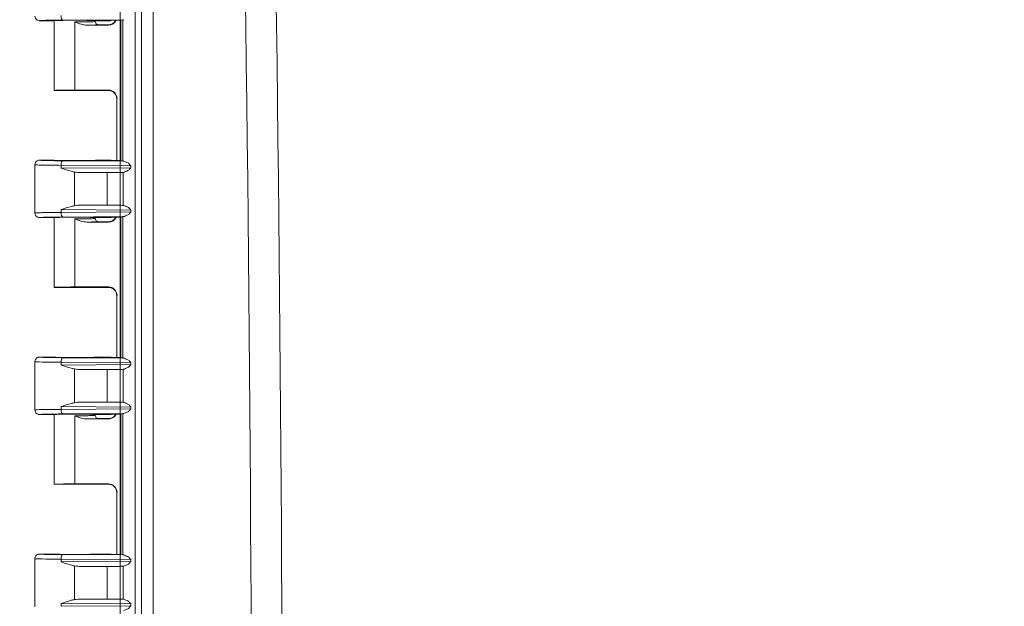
# Model space of a CAD drawing. Header units: inches. Extents: x 0 to 153, y 3 to 96.
# Tile 56 of 132: x 51.31 to 58.81, y 54.65 to 59.11. Entities that reach past the tile are written whole.
import ezdxf

# ---------------------------------------------------------------- set-up
doc = ezdxf.new("R2010")
doc.units = ezdxf.units.IN
doc.header["$LTSCALE"] = 4.5
doc.header["$MEASUREMENT"] = 0
for name, color, linetype, lineweight in [('Dimension (ANSI)', 7, 'Continuous', 9), ('Visible (ANSI)', 7, 'Continuous', 18), ('Visible Narrow (ANSI)', 7, 'Continuous', 5)]:
    doc.layers.add(name, color=color, linetype=linetype, lineweight=lineweight)
doc.styles.add('Note Text (ANSI)', font='arial.ttf')
doc.dimstyles.new('.XX', dxfattribs={"dimscale": 4.5, "dimtxt": 0.095, "dimasz": 0.125, "dimexe": 0.1875, "dimexo": 0.0625, "dimgap": 0.0625, "dimtad": 0, "dimtih": 1, "dimtoh": 1, "dimrnd": 1e-08, "dimzin": 0, "dimdsep": 46, "dimtxsty": 'Note Text (ANSI)', "dimblk": 'Filled-1', "dimcen": 0.09, "dimdle": 0.45, "dimclrd": 256, "dimclre": 256, "dimclrt": 256, "dimadec": 0, "dimazin": 1, "dimtfac": 1.263158, "dimtofl": 0, "dimtmove": 0, "dimatfit": 3, "dimfxl": 1, "dimtolj": 1, "dimtzin": 4, "dimlwd": -1, "dimlwe": -1, "dimarcsym": 0})

# ---------------------------------------------------------------- blocks, each defined once
blk = doc.blocks.new('Filled-1')
at = {"color": 0}
for p, q in [((0, 0), (-1, 0.25)), ((-1, 0.25), (-1, -0.25)), ((-1, 0), (0, 0)), ((-1, -0.25), (0, 0))]:
    blk.add_line(p, q, dxfattribs=at)
at = {"color": 0, "flags": 128}
blk.add_lwpolyline([(-1, -0.25), (0, 0), (-1, 0.25), (-1, -0.25)], dxfattribs=at)
at = {"color": 0}
blk.add_solid([(-1, -0.25), (0, 0), (-1, 0.25), (-1, -0.25)], dxfattribs=at)
blk = doc.blocks.new('*D41')
at = {"layer": 'Defpoints', "color": 0, "transparency": 16777216}
for p in [(69.4783, 66.5231), (69.4783, 45.0404), (52.0733, 42.013)]:
    blk.add_point(p, dxfattribs=at)
at = {"layer": 'Dimension (ANSI)', "transparency": 16777216}
for p, q in [((52.0733, 42.2942), (52.0733, 67.3668)), ((69.4783, 45.3217), (69.4783, 67.3668)), ((52.6358, 66.5231), (59.8346, 66.5231)), ((68.9158, 66.5231), (61.7169, 66.5231))]:
    blk.add_line(p, q, dxfattribs=at)
at = {"layer": 'Dimension (ANSI)', "transparency": 16777216, "xscale": 0.5625, "yscale": 0.5625, "zscale": 0.5625, "rotation": 180}
blk.add_blockref('Filled-1', (52.0733, 66.5231), dxfattribs=at)
at = {"layer": 'Dimension (ANSI)', "transparency": 16777216, "xscale": 0.5625, "yscale": 0.5625, "zscale": 0.5625}
blk.add_blockref('Filled-1', (69.4783, 66.5231), dxfattribs=at)
at = {"layer": 'Dimension (ANSI)', "transparency": 16777216, "insert": (60.1159, 66.7377), "char_height": 0.4275, "attachment_point": 1, "style": 'Note Text (ANSI)'}
blk.add_mtext('\\A1;17.41', dxfattribs=at)
blk = doc.blocks.new('*D42')
at = {"layer": 'Defpoints', "color": 0, "transparency": 16777216}
for p in [(48.0223, 63.0279), (52.3223, 63.0279), (52.3223, 41.6229)]:
    blk.add_point(p, dxfattribs=at)
at = {"layer": 'Dimension (ANSI)', "transparency": 16777216}
for p, q in [((52.0411, 63.0279), (47.1786, 63.0279)), ((48.0223, 62.4654), (48.0223, 52.8213)), ((48.0223, 42.1854), (48.0223, 51.8295)), ((52.0411, 41.6229), (47.1786, 41.6229))]:
    blk.add_line(p, q, dxfattribs=at)
at = {"layer": 'Dimension (ANSI)', "transparency": 16777216, "xscale": 0.5625, "yscale": 0.5625, "zscale": 0.5625}
for p, rotation in [((48.0223, 63.0279), 90), ((48.0223, 41.6229), 270)]:
    blk.add_blockref('Filled-1', p, dxfattribs=dict(at, rotation=rotation))
at = {"layer": 'Dimension (ANSI)', "transparency": 16777216, "insert": (47.3386, 52.54), "char_height": 0.4275, "attachment_point": 1, "style": 'Note Text (ANSI)'}
blk.add_mtext('\\A1;21.41', dxfattribs=at)

msp = doc.modelspace()

# ---------------------------------------------------------------- linework, layer by layer
at = {"layer": 'Visible (ANSI)'}
for p, q in [((51.5645, 59.1066), (51.4595, 59.1066)), ((51.572, 58.5754), (51.572, 59.1075)), ((51.8194, 59.0727), (51.9847, 59.0727)), ((51.8845, 59.1004), (51.8845, 59.1075)), ((51.9972, 59.1066), (51.892, 59.1066)), ((51.9945, 59.0754), (51.9095, 59.0754)), ((52.0026, 59.1094), (52.0377, 59.1094)), ((52.0377, 59.1094), (52.0398, 59.1104)), ((52.0785, 59.1104), (52.0398, 59.1104)), ((52.0941, 59.1135), (52.0785, 59.1104)), ((52.0785, 59.1104), (52.0785, 58.0404)), ((51.572, 58.5754), (51.9945, 58.5754)), ((51.7283, 58.5781), (51.9847, 58.5781)), ((51.9953, 58.5754), (51.9953, 58.5754)), ((52.0481, 58.0404), (52.0481, 58.5115)), ((52.0497, 58.5131), (52.0497, 58.0404)), ((51.4245, 58.0091), (51.4245, 57.6416)), ((51.4595, 58.0441), (51.5645, 58.0441)), ((51.892, 58.0441), (51.9972, 58.0441)), ((52.0377, 58.0414), (52.0026, 58.0414)), ((52.0377, 58.0414), (52.0398, 58.0404)), ((52.0785, 58.0404), (52.0398, 58.0404)), ((52.0785, 58.0404), (52.0941, 58.0373)), ((51.9741, 57.9495), (51.7763, 57.9494)), ((51.7763, 57.7013), (51.9741, 57.7013)), ((51.5645, 57.6066), (51.4595, 57.6066)), ((51.572, 57.0754), (51.572, 57.6075)), ((51.8194, 57.5727), (51.9847, 57.5727)), ((51.8845, 57.6004), (51.8845, 57.6075)), ((51.9972, 57.6066), (51.892, 57.6066)), ((51.9945, 57.5754), (51.9095, 57.5754)), ((52.0026, 57.6094), (52.0377, 57.6094)), ((52.0377, 57.6094), (52.0398, 57.6104)), ((52.0785, 57.6104), (52.0398, 57.6104)), ((52.0941, 57.6135), (52.0785, 57.6104)), ((52.0785, 57.6104), (52.0785, 56.5404)), ((51.572, 57.0754), (51.9945, 57.0754)), ((51.7283, 57.0781), (51.9847, 57.0781)), ((51.9953, 57.0754), (51.9953, 57.0754)), ((52.0481, 56.5404), (52.0481, 57.0115)), ((52.0497, 57.0131), (52.0497, 56.5404)), ((51.4245, 56.5091), (51.4245, 56.1416)), ((51.4595, 56.5441), (51.5645, 56.5441)), ((51.892, 56.5441), (51.9972, 56.5441)), ((52.0377, 56.5414), (52.0026, 56.5414)), ((52.0377, 56.5414), (52.0398, 56.5404)), ((52.0785, 56.5404), (52.0398, 56.5404)), ((52.0785, 56.5404), (52.0941, 56.5373)), ((51.9741, 56.4495), (51.7763, 56.4494)), ((51.7763, 56.2013), (51.9741, 56.2013)), ((51.5645, 56.1066), (51.4595, 56.1066)), ((51.572, 55.5754), (51.572, 56.1075)), ((51.8194, 56.0727), (51.9847, 56.0727)), ((51.8845, 56.1004), (51.8845, 56.1075)), ((51.9972, 56.1066), (51.892, 56.1066)), ((51.9945, 56.0754), (51.9095, 56.0754)), ((52.0026, 56.1094), (52.0377, 56.1094)), ((52.0377, 56.1094), (52.0398, 56.1104)), ((52.0785, 56.1104), (52.0398, 56.1104)), ((52.0941, 56.1135), (52.0785, 56.1104)), ((52.0785, 56.1104), (52.0785, 55.0404)), ((51.572, 55.5754), (51.9945, 55.5754)), ((51.7283, 55.5781), (51.9847, 55.5781)), ((51.9953, 55.5754), (51.9953, 55.5754)), ((52.0481, 55.0404), (52.0481, 55.5115)), ((52.0497, 55.5131), (52.0497, 55.0404)), ((51.4245, 55.0091), (51.4245, 54.6416)), ((51.5645, 55.0441), (51.4595, 55.0441)), ((51.9972, 55.0441), (51.892, 55.0441)), ((52.0377, 55.0414), (52.0026, 55.0414)), ((52.0377, 55.0414), (52.0398, 55.0404)), ((52.0785, 55.0404), (52.0398, 55.0404)), ((52.0785, 55.0404), (52.0941, 55.0373)), ((51.9741, 54.9495), (51.7763, 54.9494)), ((51.7763, 54.7013), (51.9741, 54.7013))]:
    msp.add_line(p, q, dxfattribs=at)
for centre, major_axis, ratio, start_param, end_param in [((51.7283, 59.1066), (-0.1638, 0), 0.017455, 3.141593, 6.283185), ((51.9847, 59.1377), (0.046, -0.046), 0.999695, 5.497939, 6.635705), ((51.9972, 59.1416), (0, -0.035), 0.999239, 0, 0.397355), ((52.1888, 59.1134), (-0.095, 0), 0.017458, 5.895074, 6.195934), ((51.7283, 58.5754), (-0.1562, 0), 0.017455, 4.712389, 6.275185), ((51.7283, 58.5754), (-0.1562, 0), 0.017455, 0, 0.008), ((51.9847, 58.5131), (0.046, 0.046), 0.999695, 5.497939, 7.068431), ((51.7283, 58.0441), (-0.1638, 0), 0.017455, 0, 3.141593), ((51.9972, 58.0091), (0, 0.035), 0.999239, 5.88583, 6.283185), ((52.1888, 58.0374), (-0.095, 0), 0.017458, 0.087251, 0.388111), ((51.778, 57.9845), (-0.1043, -0.0007), 0.335474, 1.04844, 1.55227), ((51.9732, 57.9517), (-0.125, 0), 0.017455, 1.577757, 2.939235), ((52.1888, 57.9509), (-0.095, 0), 0.017456, 5.895073, 6.080858), ((51.778, 57.6663), (-0.1043, 0.0007), 0.335474, 4.730916, 5.234745), ((51.9732, 57.6991), (0.125, 0), 0.017455, 0.202358, 1.563836), ((52.1888, 57.6999), (-0.095, 0), 0.017456, 0.202327, 0.385069), ((51.7283, 57.6066), (-0.1638, 0), 0.017455, 3.141593, 6.283185), ((51.9847, 57.6377), (0.046, -0.046), 0.999695, 5.497939, 6.635705), ((51.9972, 57.6416), (0, -0.035), 0.999239, 0, 0.397355), ((52.1888, 57.6134), (-0.095, 0), 0.017458, 5.895074, 6.195934), ((51.7283, 57.0754), (-0.1562, 0), 0.017455, 4.712389, 6.275185), ((51.7283, 57.0754), (-0.1562, 0), 0.017455, 0, 0.008), ((51.9847, 57.0131), (0.046, 0.046), 0.999695, 5.497939, 7.068431), ((51.7283, 56.5441), (-0.1638, 0), 0.017455, 0, 3.141593), ((51.9972, 56.5091), (0, 0.035), 0.999239, 5.88583, 6.283185), ((52.1888, 56.5374), (-0.095, 0), 0.017458, 0.087251, 0.388111), ((51.778, 56.4845), (-0.1043, -0.0007), 0.335474, 1.04844, 1.55227), ((51.9732, 56.4517), (-0.125, 0), 0.017455, 1.577757, 2.939235), ((52.1888, 56.4509), (-0.095, 0), 0.017456, 5.895073, 6.080858), ((51.778, 56.1663), (-0.1043, 0.0007), 0.335474, 4.730916, 5.234745), ((51.9732, 56.1991), (0.125, 0), 0.017455, 0.202358, 1.563836), ((52.1888, 56.1999), (-0.095, 0), 0.017456, 0.202327, 0.385069), ((51.7283, 56.1066), (-0.1638, 0), 0.017455, 3.141593, 6.283185), ((51.9847, 56.1377), (0.046, -0.046), 0.999695, 5.497939, 6.635705), ((51.9972, 56.1416), (0, -0.035), 0.999239, 0, 0.397355), ((52.1888, 56.1134), (-0.095, 0), 0.017458, 5.895074, 6.195934), ((51.7283, 55.5754), (-0.1562, 0), 0.017455, 4.712389, 6.275185), ((51.7283, 55.5754), (-0.1562, 0), 0.017455, 0, 0.008), ((51.9847, 55.5131), (0.046, 0.046), 0.999695, 5.497939, 7.068431), ((51.7283, 55.0441), (-0.1638, 0), 0.017455, 0, 3.141593), ((51.9972, 55.0091), (0, 0.035), 0.999239, 5.88583, 6.283185), ((52.1888, 55.0374), (-0.095, 0), 0.017458, 0.087251, 0.388111), ((51.778, 54.9845), (-0.1043, -0.0007), 0.335474, 1.04844, 1.55227), ((51.9732, 54.9517), (-0.125, 0), 0.017455, 1.577757, 2.939235), ((52.1888, 54.9509), (-0.095, 0), 0.017456, 5.895073, 6.080858), ((51.778, 54.6663), (-0.1043, 0.0007), 0.335474, 4.730916, 5.234745), ((51.9732, 54.6991), (0.125, 0), 0.017455, 0.202358, 1.563836), ((52.1888, 54.6999), (-0.095, 0), 0.017456, 0.202327, 0.385069)]:
    msp.add_ellipse(centre, major_axis=major_axis, ratio=ratio, start_param=start_param, end_param=end_param, dxfattribs=at)
for points, knots in [([(51.4595, 59.1066), (51.4534, 59.1066), (51.4473, 59.1083), (51.442, 59.1113), (51.4394, 59.1129), (51.4369, 59.1148), (51.4348, 59.1169), (51.4327, 59.119), (51.4307, 59.1215), (51.4292, 59.1241), (51.4262, 59.1294), (51.4245, 59.1355), (51.4245, 59.1416)], [0, 0, 0, 0, 0.333333, 0.333333, 0.333333, 0.49993, 0.49993, 0.49993, 0.666667, 0.666667, 0.666667, 1, 1, 1, 1]), ([(51.9095, 59.0754), (51.9051, 59.0754), (51.9008, 59.0766), (51.897, 59.0787), (51.8932, 59.0809), (51.89, 59.0842), (51.8878, 59.0879), (51.8857, 59.0917), (51.8845, 59.096), (51.8845, 59.1004)], [0.0000006, 0.0000006, 0.0000006, 0.0000006, 0.3333333, 0.3333333, 0.3333333, 0.6666667, 0.6666667, 0.6666667, 0.9994486, 0.9994486, 0.9994486, 0.9994486]), ([(51.9913, 59.075), (51.9913, 59.075), (51.9915, 59.075), (51.9927, 59.0751), (51.9934, 59.0752), (51.9954, 59.0755), (51.9967, 59.0758), (51.9994, 59.0764), (52.0008, 59.0768), (52.0042, 59.0778), (52.0062, 59.0785), (52.0114, 59.0807), (52.0146, 59.0823), (52.0225, 59.0872), (52.0269, 59.0909), (52.035, 59.0996), (52.0386, 59.1048), (52.0414, 59.1104)], [0.0970904, 0.0970904, 0.0970904, 0.0970904, 0.1173917, 0.1173917, 0.1313385, 0.1313385, 0.1456838, 0.1456838, 0.1577639, 0.1577639, 0.174551, 0.174551, 0.2022796, 0.2022796, 0.2455631, 0.2455631, 0.2929576, 0.2929576, 0.2929576, 0.2929576]), ([(52.0481, 58.5115), (52.0481, 58.5185), (52.047, 58.5256), (52.0425, 58.5388), (52.0392, 58.5451), (52.0309, 58.5561), (52.0258, 58.561), (52.0175, 58.5668), (52.0145, 58.5685), (52.0088, 58.5713), (52.006, 58.5724), (52.0013, 58.5739), (51.9994, 58.5744), (51.9969, 58.5749), (51.9961, 58.5751), (51.9943, 58.5754), (51.9935, 58.5755), (51.9923, 58.5757), (51.9919, 58.5758), (51.9913, 58.5758), (51.9912, 58.5758), (51.9912, 58.5758)], [0.0000473, 0.0000473, 0.0000473, 0.0000473, 0.0535039, 0.0535039, 0.1061034, 0.1061034, 0.1586873, 0.1586873, 0.1843337, 0.1843337, 0.2080502, 0.2080502, 0.2242897, 0.2242897, 0.2328834, 0.2328834, 0.2452752, 0.2452752, 0.2577755, 0.2577755, 0.2710719, 0.2710719, 0.2710719, 0.2710719]), ([(51.4595, 58.0441), (51.4534, 58.0441), (51.4473, 58.0425), (51.442, 58.0394), (51.4367, 58.0364), (51.4323, 58.0319), (51.4292, 58.0266), (51.4262, 58.0213), (51.4245, 58.0152), (51.4245, 58.0091)], [0, 0, 0, 0, 0.333333, 0.333333, 0.333333, 0.666667, 0.666667, 0.666667, 1, 1, 1, 1]), ([(51.7262, 57.9538), (51.7176, 57.9554), (51.7092, 57.9573), (51.6764, 57.9656), (51.6475, 57.9753), (51.6244, 57.9836)], [-0.2589101, -0.2589101, -0.2589101, -0.2589101, -0.197686, -0.197686, 0, 0, 0, 0]), ([(51.4595, 57.6066), (51.4534, 57.6066), (51.4473, 57.6083), (51.442, 57.6113), (51.4394, 57.6129), (51.4369, 57.6148), (51.4348, 57.6169), (51.4327, 57.619), (51.4307, 57.6215), (51.4292, 57.6241), (51.4262, 57.6294), (51.4245, 57.6355), (51.4245, 57.6416)], [0, 0, 0, 0, 0.333333, 0.333333, 0.333333, 0.49993, 0.49993, 0.49993, 0.666667, 0.666667, 0.666667, 1, 1, 1, 1]), ([(51.6244, 57.6672), (51.6475, 57.6754), (51.6764, 57.6852), (51.7092, 57.6935), (51.7176, 57.6954), (51.7262, 57.697)], [-1.1191106, -1.1191106, -1.1191106, -1.1191106, -0.9214246, -0.9214246, -0.8602004, -0.8602004, -0.8602004, -0.8602004]), ([(52.1555, 57.6639), (52.1494, 57.6719), (52.1371, 57.6854), (52.1147, 57.6937), (52.1041, 57.6991), (52.1003, 57.6993)], [0, 0, 0, 0, 0.3333333, 0.6666667, 0.9992589, 0.9992589, 0.9992589, 0.9992589]), ([(51.9095, 57.5754), (51.9051, 57.5754), (51.9008, 57.5766), (51.897, 57.5787), (51.8932, 57.5809), (51.89, 57.5842), (51.8878, 57.5879), (51.8857, 57.5917), (51.8845, 57.596), (51.8845, 57.6004)], [0.0000006, 0.0000006, 0.0000006, 0.0000006, 0.3333333, 0.3333333, 0.3333333, 0.6666667, 0.6666667, 0.6666667, 0.9994486, 0.9994486, 0.9994486, 0.9994486]), ([(51.9913, 57.575), (51.9913, 57.575), (51.9915, 57.575), (51.9927, 57.5751), (51.9934, 57.5752), (51.9954, 57.5755), (51.9967, 57.5758), (51.9994, 57.5764), (52.0008, 57.5768), (52.0042, 57.5778), (52.0062, 57.5785), (52.0114, 57.5807), (52.0146, 57.5823), (52.0225, 57.5872), (52.0269, 57.5909), (52.035, 57.5996), (52.0386, 57.6048), (52.0414, 57.6104)], [0.0970904, 0.0970904, 0.0970904, 0.0970904, 0.1173917, 0.1173917, 0.1313385, 0.1313385, 0.1456838, 0.1456838, 0.1577639, 0.1577639, 0.174551, 0.174551, 0.2022796, 0.2022796, 0.2455631, 0.2455631, 0.2929576, 0.2929576, 0.2929576, 0.2929576]), ([(52.0481, 57.0115), (52.0481, 57.0185), (52.047, 57.0256), (52.0425, 57.0388), (52.0392, 57.0451), (52.0309, 57.0561), (52.0258, 57.061), (52.0175, 57.0668), (52.0145, 57.0685), (52.0088, 57.0713), (52.006, 57.0724), (52.0013, 57.0739), (51.9994, 57.0744), (51.9969, 57.0749), (51.9961, 57.0751), (51.9943, 57.0754), (51.9935, 57.0755), (51.9923, 57.0757), (51.9919, 57.0758), (51.9913, 57.0758), (51.9912, 57.0758), (51.9912, 57.0758)], [0.0000473, 0.0000473, 0.0000473, 0.0000473, 0.0535039, 0.0535039, 0.1061034, 0.1061034, 0.1586873, 0.1586873, 0.1843337, 0.1843337, 0.2080502, 0.2080502, 0.2242897, 0.2242897, 0.2328834, 0.2328834, 0.2452752, 0.2452752, 0.2577755, 0.2577755, 0.2710719, 0.2710719, 0.2710719, 0.2710719]), ([(51.4595, 56.5441), (51.457, 56.5441), (51.4545, 56.5439), (51.4497, 56.5428), (51.4475, 56.5421), (51.4414, 56.5394), (51.4378, 56.5369), (51.4321, 56.5312), (51.4299, 56.5281), (51.4258, 56.52), (51.425, 56.5156), (51.4246, 56.5114), (51.4245, 56.5102), (51.4245, 56.5091)], [-0.08332371, -0.08332371, -0.08332371, -0.08332371, -0.07190986, -0.07190986, -0.06103151, -0.06103151, -0.04145418, -0.04145418, -0.02414848, -0.02414848, 0, 0, 0.00766329, 0.00766329, 0.00766329, 0.00766329]), ([(51.7262, 56.4538), (51.7176, 56.4554), (51.7092, 56.4573), (51.6764, 56.4656), (51.6475, 56.4753), (51.6244, 56.4836)], [-0.2589101, -0.2589101, -0.2589101, -0.2589101, -0.197686, -0.197686, 0, 0, 0, 0]), ([(52.1555, 56.1639), (52.1494, 56.1719), (52.1371, 56.1854), (52.1147, 56.1937), (52.1041, 56.1991), (52.1003, 56.1993)], [0, 0, 0, 0, 0.3333333, 0.6666667, 0.9992589, 0.9992589, 0.9992589, 0.9992589]), ([(51.4595, 56.1066), (51.4534, 56.1066), (51.4473, 56.1083), (51.442, 56.1113), (51.4394, 56.1129), (51.4369, 56.1148), (51.4348, 56.1169), (51.4327, 56.119), (51.4307, 56.1215), (51.4292, 56.1241), (51.4262, 56.1294), (51.4245, 56.1355), (51.4245, 56.1416)], [0, 0, 0, 0, 0.333333, 0.333333, 0.333333, 0.49993, 0.49993, 0.49993, 0.666667, 0.666667, 0.666667, 1, 1, 1, 1]), ([(51.6244, 56.1672), (51.6475, 56.1754), (51.6764, 56.1852), (51.7092, 56.1935), (51.7176, 56.1954), (51.7262, 56.197)], [-1.1191106, -1.1191106, -1.1191106, -1.1191106, -0.9214246, -0.9214246, -0.8602004, -0.8602004, -0.8602004, -0.8602004]), ([(51.9095, 56.0754), (51.9051, 56.0754), (51.9008, 56.0766), (51.897, 56.0787), (51.8932, 56.0809), (51.89, 56.0842), (51.8878, 56.0879), (51.8857, 56.0917), (51.8845, 56.096), (51.8845, 56.1004)], [0.0000006, 0.0000006, 0.0000006, 0.0000006, 0.3333333, 0.3333333, 0.3333333, 0.6666667, 0.6666667, 0.6666667, 0.9994486, 0.9994486, 0.9994486, 0.9994486]), ([(51.9913, 56.075), (51.9913, 56.075), (51.9915, 56.075), (51.9927, 56.0751), (51.9934, 56.0752), (51.9954, 56.0755), (51.9967, 56.0758), (51.9994, 56.0764), (52.0008, 56.0768), (52.0042, 56.0778), (52.0062, 56.0785), (52.0114, 56.0807), (52.0146, 56.0823), (52.0225, 56.0872), (52.0269, 56.0909), (52.035, 56.0996), (52.0386, 56.1048), (52.0414, 56.1104)], [0.0970904, 0.0970904, 0.0970904, 0.0970904, 0.1173918, 0.1173918, 0.1313385, 0.1313385, 0.1456838, 0.1456838, 0.1577639, 0.1577639, 0.174551, 0.174551, 0.2022796, 0.2022796, 0.2455631, 0.2455631, 0.2929576, 0.2929576, 0.2929576, 0.2929576]), ([(52.0481, 55.5115), (52.0481, 55.5185), (52.047, 55.5256), (52.0425, 55.5388), (52.0392, 55.5451), (52.0309, 55.5561), (52.0258, 55.561), (52.0175, 55.5668), (52.0145, 55.5685), (52.0088, 55.5713), (52.006, 55.5724), (52.0013, 55.5739), (51.9994, 55.5744), (51.9969, 55.5749), (51.9961, 55.5751), (51.9943, 55.5754), (51.9935, 55.5755), (51.9923, 55.5757), (51.9919, 55.5758), (51.9913, 55.5758), (51.9912, 55.5758), (51.9912, 55.5758)], [0.0000473, 0.0000473, 0.0000473, 0.0000473, 0.0535039, 0.0535039, 0.1061034, 0.1061034, 0.1586873, 0.1586873, 0.1843337, 0.1843337, 0.2080502, 0.2080502, 0.2242897, 0.2242897, 0.2328834, 0.2328834, 0.2452752, 0.2452752, 0.2577755, 0.2577755, 0.2710719, 0.2710719, 0.2710719, 0.2710719]), ([(51.4595, 55.0441), (51.457, 55.0441), (51.4545, 55.0439), (51.4497, 55.0428), (51.4475, 55.0421), (51.4414, 55.0394), (51.4378, 55.0369), (51.4321, 55.0312), (51.4299, 55.0281), (51.4258, 55.02), (51.425, 55.0156), (51.4246, 55.0114), (51.4245, 55.0102), (51.4245, 55.0091)], [-0.08332371, -0.08332371, -0.08332371, -0.08332371, -0.07190987, -0.07190987, -0.06103151, -0.06103151, -0.04145418, -0.04145418, -0.02414848, -0.02414848, 0, 0, 0.00766329, 0.00766329, 0.00766329, 0.00766329]), ([(51.7262, 54.9538), (51.7158, 54.9557), (51.7054, 54.9582), (51.6702, 54.9676), (51.6459, 54.9759), (51.6244, 54.9836)], [0.8593546, 0.8593546, 0.8593546, 0.8593546, 0.9353607, 0.9353607, 1.119082, 1.119082, 1.119082, 1.119082]), ([(52.1555, 54.6639), (52.1494, 54.6719), (52.1371, 54.6854), (52.1147, 54.6937), (52.1041, 54.6991), (52.1003, 54.6993)], [0, 0, 0, 0, 0.3333333, 0.6666667, 0.9992589, 0.9992589, 0.9992589, 0.9992589]), ([(51.6244, 54.6672), (51.6475, 54.6754), (51.6764, 54.6852), (51.7092, 54.6935), (51.7176, 54.6954), (51.7262, 54.697)], [0, 0, 0, 0, 0.197686, 0.197686, 0.2589101, 0.2589101, 0.2589101, 0.2589101])]:
    msp.add_open_spline(points, degree=3, knots=knots, dxfattribs=at)
for points in [[(51.8194, 59.0727), (51.8125, 59.0727), (51.7985, 59.0741), (51.7762, 59.0795), (51.7528, 59.0875), (51.7366, 59.0939), (51.7283, 59.0973)], [(52.1555, 58.0014), (52.1494, 58.0094), (52.1371, 58.0229), (52.1144, 58.0312), (52.1046, 58.0366), (52.1008, 58.0368)], [(52.1008, 57.9515), (52.1046, 57.9517), (52.1144, 57.9571), (52.1371, 57.9654), (52.1494, 57.9789), (52.1555, 57.9869)], [(52.1008, 57.614), (52.1046, 57.6142), (52.1144, 57.6196), (52.1371, 57.6279), (52.1494, 57.6414), (52.1555, 57.6494)], [(51.8194, 57.5727), (51.8125, 57.5727), (51.7985, 57.5741), (51.7762, 57.5795), (51.7528, 57.5875), (51.7366, 57.5939), (51.7283, 57.5973)], [(52.1555, 56.5014), (52.1494, 56.5094), (52.1371, 56.5229), (52.1144, 56.5312), (52.1046, 56.5366), (52.1008, 56.5368)], [(52.1008, 56.4515), (52.1046, 56.4517), (52.1144, 56.4571), (52.1371, 56.4654), (52.1494, 56.4789), (52.1555, 56.4869)], [(52.1008, 56.114), (52.1046, 56.1142), (52.1144, 56.1196), (52.1371, 56.1279), (52.1494, 56.1414), (52.1555, 56.1494)], [(51.8194, 56.0727), (51.8125, 56.0727), (51.7985, 56.0741), (51.7762, 56.0795), (51.7528, 56.0875), (51.7366, 56.0939), (51.7283, 56.0973)], [(52.1555, 55.0014), (52.1494, 55.0094), (52.1371, 55.0229), (52.1144, 55.0312), (52.1046, 55.0366), (52.1008, 55.0368)], [(52.1008, 54.9515), (52.1046, 54.9517), (52.1144, 54.9571), (52.1371, 54.9654), (52.1494, 54.9789), (52.1555, 54.9869)], [(52.1008, 54.614), (52.1046, 54.6142), (52.1144, 54.6196), (52.1371, 54.6279), (52.1494, 54.6414), (52.1555, 54.6494)]]:
    msp.add_open_spline(points, degree=3, dxfattribs=at)
at = {"layer": 'Visible Narrow (ANSI)'}
for p, q in [((52.1887, 62.758), (52.1887, 41.8928)), ((52.2365, 61.7149), (52.2365, 42.9359)), ((52.3249, 61.7149), (52.3249, 42.9359)), ((51.6363, 59.1111), (52.1008, 59.114)), ((51.7283, 59.0973), (51.7283, 59.0727)), ((51.7283, 59.0727), (51.7283, 58.5781)), ((51.9832, 59.0743), (51.9847, 59.0727)), ((52.0026, 59.1094), (51.9972, 59.1066)), ((52.0941, 58.0373), (52.0941, 59.1135)), ((51.9832, 58.5765), (51.9847, 58.5781)), ((51.9941, 58.5756), (51.9941, 58.5756)), ((52.0482, 58.5115), (52.0497, 58.5131)), ((52.0482, 58.0404), (52.0482, 58.5115)), ((51.6244, 58.0047), (51.6244, 57.9836)), ((51.6244, 58.0047), (52.1555, 58.0014)), ((51.6363, 58.0397), (52.1008, 58.0368)), ((51.9972, 58.0441), (52.0026, 58.0414)), ((52.1555, 57.9869), (52.1555, 58.0014)), ((51.6244, 57.9836), (52.1555, 57.9869)), ((51.7262, 57.697), (51.7262, 57.9538)), ((51.7763, 57.9494), (52.1008, 57.9515)), ((51.9741, 57.7013), (51.9741, 57.9495)), ((52.0957, 57.6996), (52.0957, 57.9512)), ((51.7763, 57.7013), (52.1005, 57.6993)), ((51.6244, 57.6672), (51.6244, 57.6461)), ((51.6244, 57.6672), (52.1555, 57.6639)), ((51.6244, 57.6461), (52.1555, 57.6494)), ((52.1555, 57.6494), (52.1555, 57.6639)), ((51.6363, 57.6111), (52.1008, 57.614)), ((51.7283, 57.5973), (51.7283, 57.5727)), ((51.7283, 57.5727), (51.7283, 57.0781)), ((51.9832, 57.5743), (51.9847, 57.5727)), ((52.0026, 57.6094), (51.9972, 57.6066)), ((52.0941, 56.5373), (52.0941, 57.6135)), ((51.9832, 57.0765), (51.9847, 57.0781)), ((51.9941, 57.0756), (51.9941, 57.0756)), ((52.0482, 57.0115), (52.0497, 57.0131)), ((52.0482, 56.5404), (52.0482, 57.0115)), ((51.6244, 56.5047), (51.6244, 56.4836)), ((51.6244, 56.5047), (52.1555, 56.5014)), ((51.6363, 56.5397), (52.1008, 56.5368)), ((51.9972, 56.5441), (52.0026, 56.5414)), ((52.1555, 56.4869), (52.1555, 56.5014)), ((51.6244, 56.4836), (52.1555, 56.4869)), ((51.7262, 56.197), (51.7262, 56.4538)), ((51.7763, 56.4494), (52.1008, 56.4515)), ((51.9741, 56.2013), (51.9741, 56.4495)), ((52.0957, 56.1996), (52.0957, 56.4512)), ((51.7763, 56.2013), (52.1005, 56.1993)), ((51.6244, 56.1672), (51.6244, 56.1461)), ((51.6244, 56.1672), (52.1555, 56.1639)), ((51.6244, 56.1461), (52.1555, 56.1494)), ((52.1555, 56.1494), (52.1555, 56.1639)), ((51.6363, 56.1111), (52.1008, 56.114)), ((51.7283, 56.0973), (51.7283, 56.0727)), ((51.7283, 56.0727), (51.7283, 55.5781)), ((51.9832, 56.0743), (51.9847, 56.0727)), ((52.0026, 56.1094), (51.9972, 56.1066)), ((52.0941, 55.0373), (52.0941, 56.1135)), ((51.9832, 55.5765), (51.9847, 55.5781)), ((51.9941, 55.5756), (51.9941, 55.5756)), ((52.0482, 55.5115), (52.0497, 55.5131)), ((52.0482, 55.0404), (52.0482, 55.5115)), ((51.6244, 55.0047), (52.1555, 55.0014)), ((51.6244, 55.0047), (51.6244, 54.9836)), ((51.6363, 55.0397), (52.1008, 55.0368)), ((51.9972, 55.0441), (52.0026, 55.0414)), ((52.1555, 54.9869), (52.1555, 55.0014)), ((51.6244, 54.9836), (52.1555, 54.9869)), ((51.7262, 54.697), (51.7262, 54.9538)), ((51.7763, 54.9494), (52.1008, 54.9515)), ((51.9741, 54.7013), (51.9741, 54.9495)), ((52.0957, 54.6996), (52.0957, 54.9512)), ((51.7763, 54.7013), (52.1005, 54.6993)), ((51.6244, 54.6672), (52.1555, 54.6639)), ((51.6244, 54.6672), (51.6244, 54.6461)), ((51.6244, 54.6461), (52.1555, 54.6494)), ((52.1555, 54.6494), (52.1555, 54.6639))]:
    msp.add_line(p, q, dxfattribs=at)
for centre, major_axis, ratio, start_param, end_param in [((-196.2355, 52.3254), (0, 352.5808), 0.707107, 4.685755, 4.739023), ((-196.168, 52.3254), (0, 352.8163), 0.707107, 4.685755, 4.739023), ((51.6363, 59.1461), (0.0002, -0.035), 0.342015, 4.710216, 6.264576), ((51.9832, 59.1392), (0.046, 0.046), 0.999695, 3.927143, 5.038113), ((51.9832, 58.5115), (-0.046, 0.046), 0.999695, 3.927143, 5.497635), ((51.6363, 58.0047), (0.0002, 0.035), 0.342015, 0.018621, 1.57297), ((51.6363, 57.6461), (0.0002, -0.035), 0.342015, 4.710216, 6.264576), ((51.9832, 57.6392), (0.046, 0.046), 0.999695, 3.927143, 5.038113), ((51.9832, 57.0115), (-0.046, 0.046), 0.999695, 3.927143, 5.497635), ((51.7283, 56.5091), (0.3038, 0), 0.015442, 3.141593, 4.363323), ((51.6363, 56.5047), (0.0002, 0.035), 0.342014, 0.018573, 1.572969), ((51.6363, 56.1461), (0.0002, -0.035), 0.342015, 4.710216, 6.264576), ((51.9832, 56.1392), (0.046, 0.046), 0.999695, 3.927143, 5.038113), ((51.9832, 55.5115), (-0.046, 0.046), 0.999695, 3.927143, 5.497635), ((51.7283, 55.0091), (0.3038, 0), 0.015442, 3.141593, 4.363323), ((51.6363, 55.0047), (0.0002, 0.035), 0.342014, 0.018573, 1.572969)]:
    msp.add_ellipse(centre, major_axis=major_axis, ratio=ratio, start_param=start_param, end_param=end_param, dxfattribs=at)
for points, knots in [([(51.6363, 59.1111), (51.6276, 59.111), (51.6191, 59.1109), (51.6108, 59.1109), (51.5993, 59.1108), (51.5882, 59.1107), (51.5777, 59.1105), (51.5647, 59.1104), (51.5524, 59.1102), (51.5411, 59.11), (51.5367, 59.1099), (51.5324, 59.1099), (51.5283, 59.1098), (51.5137, 59.1095), (51.5011, 59.1092), (51.4908, 59.1088), (51.4906, 59.1088), (51.4904, 59.1088), (51.4901, 59.1088), (51.4802, 59.1085), (51.4726, 59.1081), (51.4674, 59.1078), (51.4657, 59.1077), (51.4643, 59.1075), (51.4631, 59.1074), (51.4607, 59.1072), (51.4595, 59.1069), (51.4595, 59.1066)], [0, 0, 0, 0, 0.08304, 0.08304, 0.08304, 0.2, 0.2, 0.2, 0.343946, 0.343946, 0.343946, 0.4, 0.4, 0.4, 0.6, 0.6, 0.6, 0.604385, 0.604385, 0.604385, 0.8, 0.8, 0.8, 0.865034, 0.865034, 0.865034, 1, 1, 1, 1]), ([(51.8194, 59.0727), (51.838, 59.0729), (51.8537, 59.0731), (51.8669, 59.0734), (51.8801, 59.0737), (51.8909, 59.074), (51.8982, 59.0743), (51.9055, 59.0747), (51.9093, 59.075), (51.9095, 59.0754)], [0, 0, 0, 0, 0.3333333, 0.3333333, 0.3333333, 0.6666667, 0.6666667, 0.6666667, 0.9999914, 0.9999914, 0.9999914, 0.9999914]), ([(51.9927, 59.0751), (51.9904, 59.075), (51.9885, 59.0749), (51.987, 59.0748), (51.9869, 59.0748), (51.9868, 59.0748), (51.9867, 59.0748), (51.9841, 59.0746), (51.983, 59.0744), (51.9832, 59.0743)], [0.2464816, 0.2464816, 0.2464816, 0.2464816, 0.5, 0.5, 0.5, 0.5214924, 0.5214924, 0.5214924, 1, 1, 1, 1]), ([(51.9927, 58.5757), (51.9905, 58.5757), (51.9848, 58.576), (51.983, 58.5763), (51.9832, 58.5765)], [0.2504636, 0.2504636, 0.2504636, 0.2504636, 0.5, 1, 1, 1, 1]), ([(51.6244, 58.0047), (51.5953, 58.0049), (51.5404, 58.0054), (51.4755, 58.0064), (51.434, 58.0077), (51.4245, 58.0087), (51.4245, 58.0091)], [0, 0, 0, 0, 0.25, 0.5, 0.75, 1, 1, 1, 1]), ([(51.6363, 58.0397), (51.6264, 58.0398), (51.6169, 58.0399), (51.6077, 58.0399), (51.5923, 58.0401), (51.578, 58.0402), (51.5645, 58.0404), (51.5546, 58.0405), (51.5452, 58.0407), (51.5364, 58.0408), (51.526, 58.041), (51.5165, 58.0412), (51.5079, 58.0414), (51.4995, 58.0417), (51.4921, 58.0419), (51.4859, 58.0421), (51.4803, 58.0423), (51.4756, 58.0425), (51.4718, 58.0427), (51.4668, 58.043), (51.4633, 58.0433), (51.4613, 58.0436), (51.4601, 58.0438), (51.4595, 58.044), (51.4595, 58.0441)], [0, 0, 0, 0, 0.093578, 0.093578, 0.093578, 0.25, 0.25, 0.25, 0.364586, 0.364586, 0.364586, 0.5, 0.5, 0.5, 0.633097, 0.633097, 0.633097, 0.75, 0.75, 0.75, 0.904109, 0.904109, 0.904109, 1, 1, 1, 1]), ([(51.6244, 57.6461), (51.6011, 57.6459), (51.5567, 57.6456), (51.5002, 57.6448), (51.4574, 57.6439), (51.4306, 57.6428), (51.4245, 57.642), (51.4245, 57.6416)], [0, 0, 0, 0, 0.2, 0.4, 0.6, 0.8, 1, 1, 1, 1]), ([(51.6363, 57.6111), (51.6276, 57.611), (51.6191, 57.6109), (51.6108, 57.6109), (51.5993, 57.6108), (51.5882, 57.6107), (51.5777, 57.6105), (51.5647, 57.6104), (51.5524, 57.6102), (51.5411, 57.61), (51.5367, 57.6099), (51.5324, 57.6099), (51.5283, 57.6098), (51.5137, 57.6095), (51.5011, 57.6092), (51.4908, 57.6088), (51.4906, 57.6088), (51.4904, 57.6088), (51.4901, 57.6088), (51.4802, 57.6085), (51.4726, 57.6081), (51.4674, 57.6078), (51.4657, 57.6077), (51.4643, 57.6075), (51.4631, 57.6074), (51.4607, 57.6072), (51.4595, 57.6069), (51.4595, 57.6066)], [0, 0, 0, 0, 0.08304, 0.08304, 0.08304, 0.2, 0.2, 0.2, 0.343946, 0.343946, 0.343946, 0.4, 0.4, 0.4, 0.6, 0.6, 0.6, 0.604385, 0.604385, 0.604385, 0.8, 0.8, 0.8, 0.865034, 0.865034, 0.865034, 1, 1, 1, 1]), ([(51.8194, 57.5727), (51.838, 57.5729), (51.8537, 57.5731), (51.8669, 57.5734), (51.8801, 57.5737), (51.8909, 57.574), (51.8982, 57.5743), (51.9055, 57.5747), (51.9093, 57.575), (51.9095, 57.5754)], [0, 0, 0, 0, 0.3333333, 0.3333333, 0.3333333, 0.6666667, 0.6666667, 0.6666667, 0.9999914, 0.9999914, 0.9999914, 0.9999914]), ([(51.9927, 57.5751), (51.9904, 57.575), (51.9885, 57.5749), (51.987, 57.5748), (51.9869, 57.5748), (51.9868, 57.5748), (51.9867, 57.5748), (51.9841, 57.5746), (51.983, 57.5744), (51.9832, 57.5743)], [0.2464816, 0.2464816, 0.2464816, 0.2464816, 0.5, 0.5, 0.5, 0.5214924, 0.5214924, 0.5214924, 1, 1, 1, 1]), ([(51.9927, 57.0757), (51.9905, 57.0757), (51.9848, 57.076), (51.983, 57.0763), (51.9832, 57.0765)], [0.2504636, 0.2504636, 0.2504636, 0.2504636, 0.5, 1, 1, 1, 1]), ([(51.4595, 56.5441), (51.4595, 56.5439), (51.4602, 56.5437), (51.4616, 56.5435), (51.4631, 56.5433), (51.4652, 56.5431), (51.4681, 56.543), (51.4724, 56.5427), (51.4783, 56.5424), (51.4856, 56.5421), (51.4882, 56.542), (51.4909, 56.5419), (51.4937, 56.5418), (51.5049, 56.5415), (51.5186, 56.5412), (51.5339, 56.5409), (51.5493, 56.5406), (51.5663, 56.5404), (51.5836, 56.5402), (51.5879, 56.5401), (51.5922, 56.5401), (51.5965, 56.54), (51.6096, 56.5399), (51.6228, 56.5398), (51.6363, 56.5397)], [0, 0, 0, 0, 0.09978, 0.09978, 0.09978, 0.2, 0.2, 0.2, 0.348865, 0.348865, 0.348865, 0.4, 0.4, 0.4, 0.6, 0.6, 0.6, 0.8, 0.8, 0.8, 0.84963, 0.84963, 0.84963, 1, 1, 1, 1]), ([(51.6244, 56.1461), (51.6011, 56.1459), (51.5567, 56.1456), (51.5002, 56.1448), (51.4574, 56.1439), (51.4306, 56.1428), (51.4245, 56.142), (51.4245, 56.1416)], [0, 0, 0, 0, 0.2, 0.4, 0.6, 0.8, 1, 1, 1, 1]), ([(51.6363, 56.1111), (51.6276, 56.111), (51.6191, 56.1109), (51.6108, 56.1109), (51.5993, 56.1108), (51.5882, 56.1107), (51.5777, 56.1105), (51.5647, 56.1104), (51.5524, 56.1102), (51.5411, 56.11), (51.5367, 56.1099), (51.5324, 56.1099), (51.5283, 56.1098), (51.5137, 56.1095), (51.5011, 56.1092), (51.4908, 56.1088), (51.4906, 56.1088), (51.4904, 56.1088), (51.4901, 56.1088), (51.4802, 56.1085), (51.4726, 56.1081), (51.4674, 56.1078), (51.4657, 56.1077), (51.4643, 56.1075), (51.4631, 56.1074), (51.4607, 56.1072), (51.4595, 56.1069), (51.4595, 56.1066)], [0, 0, 0, 0, 0.08304, 0.08304, 0.08304, 0.2, 0.2, 0.2, 0.343946, 0.343946, 0.343946, 0.4, 0.4, 0.4, 0.6, 0.6, 0.6, 0.604385, 0.604385, 0.604385, 0.8, 0.8, 0.8, 0.865034, 0.865034, 0.865034, 1, 1, 1, 1]), ([(51.8194, 56.0727), (51.838, 56.0729), (51.8537, 56.0731), (51.8669, 56.0734), (51.8801, 56.0737), (51.8909, 56.074), (51.8982, 56.0743), (51.9055, 56.0747), (51.9093, 56.075), (51.9095, 56.0754)], [0, 0, 0, 0, 0.3333333, 0.3333333, 0.3333333, 0.6666667, 0.6666667, 0.6666667, 0.9999914, 0.9999914, 0.9999914, 0.9999914]), ([(51.9927, 56.0751), (51.9904, 56.075), (51.9885, 56.0749), (51.987, 56.0748), (51.9869, 56.0748), (51.9868, 56.0748), (51.9867, 56.0748), (51.9841, 56.0746), (51.983, 56.0744), (51.9832, 56.0743)], [0.2464816, 0.2464816, 0.2464816, 0.2464816, 0.5, 0.5, 0.5, 0.5215044, 0.5215044, 0.5215044, 1, 1, 1, 1]), ([(51.9927, 55.5757), (51.9905, 55.5757), (51.9848, 55.576), (51.983, 55.5763), (51.9832, 55.5765)], [0.2504636, 0.2504636, 0.2504636, 0.2504636, 0.5, 1, 1, 1, 1]), ([(51.4595, 55.0441), (51.4595, 55.0439), (51.4602, 55.0437), (51.4616, 55.0435), (51.4631, 55.0433), (51.4652, 55.0431), (51.4681, 55.043), (51.4724, 55.0427), (51.4783, 55.0424), (51.4856, 55.0421), (51.4882, 55.042), (51.4909, 55.0419), (51.4937, 55.0418), (51.5049, 55.0415), (51.5186, 55.0412), (51.5339, 55.0409), (51.5493, 55.0406), (51.5663, 55.0404), (51.5836, 55.0402), (51.5879, 55.0401), (51.5922, 55.0401), (51.5965, 55.04), (51.6096, 55.0399), (51.6228, 55.0398), (51.6363, 55.0397)], [0, 0, 0, 0, 0.09978, 0.09978, 0.09978, 0.2, 0.2, 0.2, 0.348865, 0.348865, 0.348865, 0.4, 0.4, 0.4, 0.6, 0.6, 0.6, 0.8, 0.8, 0.8, 0.84963, 0.84963, 0.84963, 1, 1, 1, 1])]:
    msp.add_open_spline(points, degree=3, knots=knots, dxfattribs=at)
for points in [[(51.7283, 59.0973), (51.7446, 59.0973), (51.7773, 59.0974), (51.8215, 59.0978), (51.8566, 59.0985), (51.8792, 59.0994), (51.8845, 59.1001), (51.8845, 59.1004)], [(52.0481, 58.5115), (52.0481, 58.5115), (52.0481, 58.5115), (52.0482, 58.5115)], [(51.7283, 57.5973), (51.7446, 57.5973), (51.7773, 57.5974), (51.8215, 57.5978), (51.8566, 57.5985), (51.8792, 57.5994), (51.8845, 57.6001), (51.8845, 57.6004)], [(52.0481, 57.0115), (52.0481, 57.0115), (52.0481, 57.0115), (52.0482, 57.0115)], [(51.7283, 56.0973), (51.7446, 56.0973), (51.7773, 56.0974), (51.8215, 56.0978), (51.8566, 56.0985), (51.8792, 56.0994), (51.8845, 56.1001), (51.8845, 56.1004)], [(52.0481, 55.5115), (52.0481, 55.5115), (52.0481, 55.5115), (52.0482, 55.5115)]]:
    msp.add_open_spline(points, degree=3, dxfattribs=at)

# ---------------------------------------------------------------- dimensions: what is measured, and where the dimension line sits
at = {"layer": 'Dimension (ANSI)'}
for base, p1, p2, angle, override, picture, middle in [((69.4782646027, 66.52309204), (52.0732646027, 42.0129870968), (69.4782646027, 45.0404314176), 180, {"dimgap": 0.0625, "dimtih": 0, "dimtoh": 0, "dimdec": 2, "dimtol": 0, "dimlim": 0, "dimtp": 0, "dimtm": 0, "dimtdec": 2, "dimatfit": 1}, '*D41', (60.7757646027, 66.52309204)), ((48.0223132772, 63.0278903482), (52.3223132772, 41.6228903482), (52.3223132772, 63.0278903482), 90, {"dimgap": 0.0625, "dimdec": 2, "dimtol": 0, "dimlim": 0, "dimtp": 0, "dimtm": 0, "dimtdec": 2, "dimatfit": 1}, '*D42', (48.0223132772, 52.3253903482))]:
    dim = msp.add_linear_dim(base=base, p1=p1, p2=p2, angle=angle, dimstyle='.XX', override=override, dxfattribs=at)
    dim.commit()
    dim.dimension.update_dxf_attribs({"geometry": picture, "text_midpoint": middle, "dimtype": 160})

doc.saveas('drawing.dxf')
